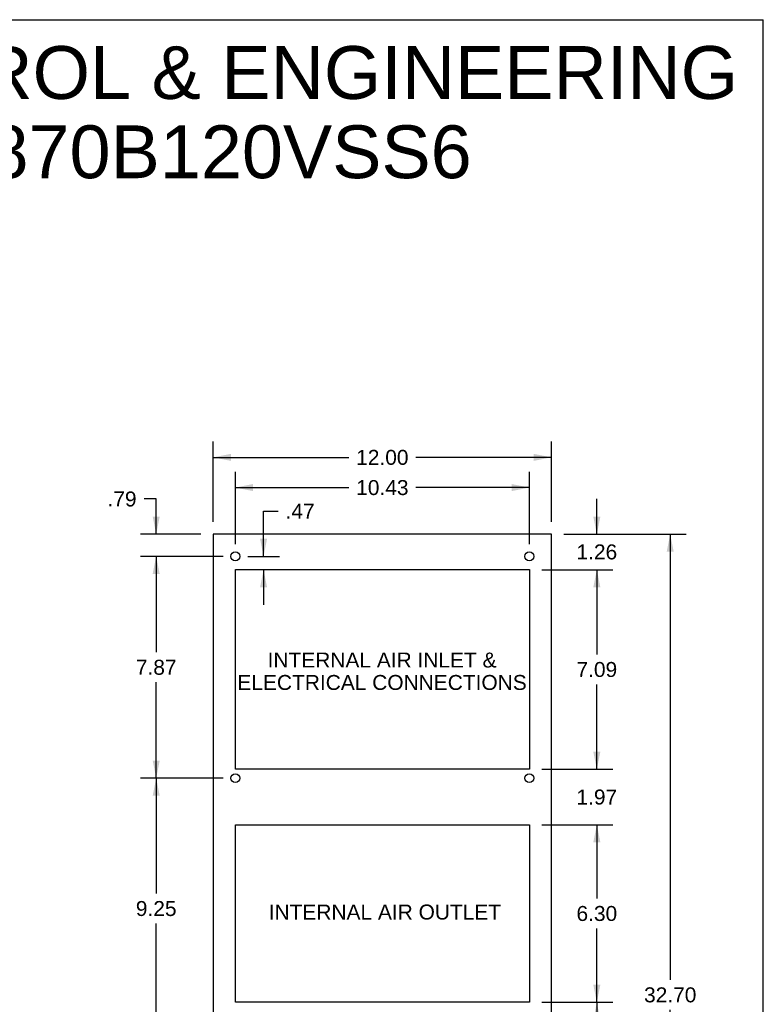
# Model space of a CAD drawing. Header units: inches. Extents: x 0 to 106, y 0 to 69.
# Tile 8 of 8: x 80 to 106, y 34 to 69. Entities that reach past the tile are written whole.
import ezdxf

# ---------------------------------------------------------------- set-up
doc = ezdxf.new("R2010")
doc.units = ezdxf.units.IN
doc.header["$LTSCALE"] = 5.84375
doc.header["$MEASUREMENT"] = 0
doc.layers.get('0').update_dxf_attribs({"linetype": 'CONTINUOUS'})
doc.layers.add('DIMENSIONS', color=7, linetype='CONTINUOUS')
doc.styles.get("Standard").update_dxf_attribs({"font": 'arial.ttf'})
doc.dimstyles.new('DIMSTYLE_2', dxfattribs={"dimtxt": 0.53125, "dimasz": 0.625, "dimexe": 0.09, "dimexo": 0.07, "dimgap": 0.0425, "dimtad": 0, "dimtih": 1, "dimtoh": 1, "dimzin": 4, "dimdsep": 46, "dimtxsty": 'Standard', "dimblk": '_FILLED', "dimblk1": '_FILLED', "dimblk2": '_FILLED', "dimcen": 0.09, "dimazin": 1, "dimtfac": 1, "dimtdec": 3, "dimtofl": 0, "dimtmove": 0, "dimatfit": 3, "dimldrblk": '_FILLED', "dimfxl": 0, "dimtolj": 1, "dimtzin": 4, "dimarcsym": 0})

# ---------------------------------------------------------------- blocks, each defined once
blk = doc.blocks.new('_FILLED')
at = {"color": 0, "linetype": 'ByBlock'}
blk.add_solid([(0, 0), (-1, 0.2), (-1, -0.2)], dxfattribs=at)
blk = doc.blocks.new('*D4')
at = {"layer": 'DIMENSIONS', "color": 2, "linetype": 'Continuous'}
for p, q in [((86.732, 50.927), (86.732, 53.779)), ((98.732, 50.927), (98.732, 53.779)), ((86.732, 53.216), (91.538, 53.216)), ((98.732, 53.216), (93.926, 53.216))]:
    blk.add_line(p, q, dxfattribs=at)
at = {"layer": 'DIMENSIONS', "color": 2, "linetype": 'Continuous', "xscale": 0.625, "yscale": 0.625, "zscale": 0.625, "rotation": 180}
blk.add_blockref('_FILLED', (86.732, 53.216), dxfattribs=at)
at = {"layer": 'DIMENSIONS', "color": 2, "linetype": 'Continuous', "xscale": 0.625, "yscale": 0.625, "zscale": 0.625}
blk.add_blockref('_FILLED', (98.732, 53.216), dxfattribs=at)
at = {"layer": 'DIMENSIONS', "color": 2, "linetype": 'Continuous', "insert": (92.732, 53.482), "char_height": 0.5312, "width": 1.85641, "attachment_point": 2, "line_spacing_factor": 0.9}
blk.add_mtext('12.00', dxfattribs=at)
blk = doc.blocks.new('*D5')
at = {"layer": 'DIMENSIONS', "color": 2, "linetype": 'Continuous'}
for p, q in [((99.17, 50.489), (103.509, 50.489)), ((102.947, 50.489), (102.947, 34.671)), ((102.947, 17.789), (102.947, 33.608)), ((99.17, 17.789), (103.509, 17.789))]:
    blk.add_line(p, q, dxfattribs=at)
at = {"layer": 'DIMENSIONS', "color": 2, "linetype": 'Continuous', "xscale": 0.625, "yscale": 0.625, "zscale": 0.625}
for p, rotation in [((102.947, 50.489), 90), ((102.947, 17.789), 270)]:
    blk.add_blockref('_FILLED', p, dxfattribs=dict(at, rotation=rotation))
at = {"layer": 'DIMENSIONS', "color": 2, "linetype": 'Continuous', "insert": (102.947, 34.405), "char_height": 0.5312, "width": 1.85641, "attachment_point": 2, "line_spacing_factor": 0.9}
blk.add_mtext('32.70', dxfattribs=at)
blk = doc.blocks.new('*D7')
at = {"layer": 'DIMENSIONS', "color": 2, "linetype": 'Continuous'}
for p, q in [((87.079, 41.828), (84.145, 41.828)), ((84.707, 41.828), (84.707, 37.734)), ((84.707, 32.577), (84.707, 36.672)), ((87.079, 32.577), (84.145, 32.577))]:
    blk.add_line(p, q, dxfattribs=at)
at = {"layer": 'DIMENSIONS', "color": 2, "linetype": 'Continuous', "xscale": 0.625, "yscale": 0.625, "zscale": 0.625}
for p, rotation in [((84.707, 41.828), 90), ((84.707, 32.577), 270)]:
    blk.add_blockref('_FILLED', p, dxfattribs=dict(at, rotation=rotation))
at = {"layer": 'DIMENSIONS', "color": 2, "linetype": 'Continuous', "insert": (84.707, 37.469), "char_height": 0.5312, "width": 1.44366, "attachment_point": 2, "line_spacing_factor": 0.9}
blk.add_mtext('9.25', dxfattribs=at)
blk = doc.blocks.new('*D8')
at = {"layer": 'DIMENSIONS', "color": 2, "linetype": 'Continuous'}
for p, q in [((87.079, 49.702), (84.145, 49.702)), ((84.707, 49.702), (84.707, 46.297)), ((84.707, 41.828), (84.707, 45.234)), ((87.079, 41.828), (84.145, 41.828))]:
    blk.add_line(p, q, dxfattribs=at)
at = {"layer": 'DIMENSIONS', "color": 2, "linetype": 'Continuous', "xscale": 0.625, "yscale": 0.625, "zscale": 0.625}
for p, rotation in [((84.707, 49.702), 90), ((84.707, 41.828), 270)]:
    blk.add_blockref('_FILLED', p, dxfattribs=dict(at, rotation=rotation))
at = {"layer": 'DIMENSIONS', "color": 2, "linetype": 'Continuous', "insert": (84.707, 46.031), "char_height": 0.5312, "width": 1.44366, "attachment_point": 2, "line_spacing_factor": 0.9}
blk.add_mtext('7.87', dxfattribs=at)
blk = doc.blocks.new('*D9')
at = {"layer": 'DIMENSIONS', "color": 2, "linetype": 'Continuous'}
for p, q in [((84.707, 51.739), (84.275, 51.739)), ((84.707, 50.489), (84.707, 51.739)), ((86.295, 50.489), (84.145, 50.489)), ((87.079, 49.702), (84.145, 49.702)), ((84.707, 49.702), (84.707, 48.452))]:
    blk.add_line(p, q, dxfattribs=at)
at = {"layer": 'DIMENSIONS', "color": 2, "linetype": 'Continuous', "xscale": 0.625, "yscale": 0.625, "zscale": 0.625}
for p, rotation in [((84.707, 50.489), 270), ((84.707, 49.702), 90)]:
    blk.add_blockref('_FILLED', p, dxfattribs=dict(at, rotation=rotation))
at = {"layer": 'DIMENSIONS', "color": 2, "linetype": 'Continuous', "insert": (84.01, 52.005), "char_height": 0.5312, "width": 1.0309, "attachment_point": 3, "line_spacing_factor": 0.9}
blk.add_mtext('.79', dxfattribs=at)
blk = doc.blocks.new('*D11')
at = {"layer": 'DIMENSIONS', "color": 2, "linetype": 'Continuous'}
for p, q in [((87.516, 50.14), (87.516, 52.707)), ((97.949, 50.14), (97.949, 52.707)), ((87.516, 52.144), (91.539, 52.144)), ((97.949, 52.144), (93.926, 52.144))]:
    blk.add_line(p, q, dxfattribs=at)
at = {"layer": 'DIMENSIONS', "color": 2, "linetype": 'Continuous', "xscale": 0.625, "yscale": 0.625, "zscale": 0.625, "rotation": 180}
blk.add_blockref('_FILLED', (87.516, 52.144), dxfattribs=at)
at = {"layer": 'DIMENSIONS', "color": 2, "linetype": 'Continuous', "xscale": 0.625, "yscale": 0.625, "zscale": 0.625}
blk.add_blockref('_FILLED', (97.949, 52.144), dxfattribs=at)
at = {"layer": 'DIMENSIONS', "color": 2, "linetype": 'Continuous', "insert": (92.733, 52.41), "char_height": 0.5312, "width": 1.85641, "attachment_point": 2, "line_spacing_factor": 0.9}
blk.add_mtext('10.43', dxfattribs=at)
blk = doc.blocks.new('*D12')
at = {"layer": 'DIMENSIONS', "color": 2, "linetype": 'Continuous'}
for p, q in [((100.343, 50.489), (100.343, 51.739)), ((99.17, 50.489), (100.905, 50.489)), ((98.387, 49.23), (100.905, 49.23)), ((100.343, 49.23), (100.343, 47.98))]:
    blk.add_line(p, q, dxfattribs=at)
at = {"layer": 'DIMENSIONS', "color": 2, "linetype": 'Continuous', "xscale": 0.625, "yscale": 0.625, "zscale": 0.625}
for p, rotation in [((100.343, 50.489), 270), ((100.343, 49.23), 90)]:
    blk.add_blockref('_FILLED', p, dxfattribs=dict(at, rotation=rotation))
at = {"layer": 'DIMENSIONS', "color": 2, "linetype": 'Continuous', "insert": (100.343, 50.126), "char_height": 0.5312, "width": 1.44366, "attachment_point": 2, "line_spacing_factor": 0.9}
blk.add_mtext('1.26', dxfattribs=at)
blk = doc.blocks.new('*D13')
at = {"layer": 'DIMENSIONS', "color": 2, "linetype": 'Continuous'}
for p, q in [((98.387, 49.23), (100.905, 49.23)), ((100.343, 49.23), (100.343, 46.219)), ((100.343, 42.144), (100.343, 45.156)), ((98.387, 42.144), (100.905, 42.144))]:
    blk.add_line(p, q, dxfattribs=at)
at = {"layer": 'DIMENSIONS', "color": 2, "linetype": 'Continuous', "xscale": 0.625, "yscale": 0.625, "zscale": 0.625}
for p, rotation in [((100.343, 49.23), 90), ((100.343, 42.144), 270)]:
    blk.add_blockref('_FILLED', p, dxfattribs=dict(at, rotation=rotation))
at = {"layer": 'DIMENSIONS', "color": 2, "linetype": 'Continuous', "insert": (100.343, 45.953), "char_height": 0.5312, "width": 1.44366, "attachment_point": 2, "line_spacing_factor": 0.9}
blk.add_mtext('7.09', dxfattribs=at)
blk = doc.blocks.new('*D14')
at = {"layer": 'DIMENSIONS', "color": 2, "linetype": 'Continuous'}
for p, q in [((100.343, 42.144), (100.343, 43.394)), ((98.387, 42.144), (100.905, 42.144)), ((98.387, 40.176), (100.905, 40.176)), ((100.343, 40.176), (100.343, 38.926))]:
    blk.add_line(p, q, dxfattribs=at)
at = {"layer": 'DIMENSIONS', "color": 2, "linetype": 'Continuous', "xscale": 0.625, "yscale": 0.625, "zscale": 0.625}
for p, rotation in [((100.343, 42.144), 270), ((100.343, 40.176), 90)]:
    blk.add_blockref('_FILLED', p, dxfattribs=dict(at, rotation=rotation))
at = {"layer": 'DIMENSIONS', "color": 2, "linetype": 'Continuous', "insert": (100.343, 41.426), "char_height": 0.5312, "width": 1.44366, "attachment_point": 2, "line_spacing_factor": 0.9}
blk.add_mtext('1.97', dxfattribs=at)
blk = doc.blocks.new('*D15')
at = {"layer": 'DIMENSIONS', "color": 2, "linetype": 'Continuous'}
for p, q in [((98.387, 40.176), (100.905, 40.176)), ((100.343, 40.176), (100.343, 37.558)), ((100.343, 33.877), (100.343, 36.496)), ((98.387, 33.877), (100.905, 33.877))]:
    blk.add_line(p, q, dxfattribs=at)
at = {"layer": 'DIMENSIONS', "color": 2, "linetype": 'Continuous', "xscale": 0.625, "yscale": 0.625, "zscale": 0.625}
for p, rotation in [((100.343, 40.176), 90), ((100.343, 33.877), 270)]:
    blk.add_blockref('_FILLED', p, dxfattribs=dict(at, rotation=rotation))
at = {"layer": 'DIMENSIONS', "color": 2, "linetype": 'Continuous', "insert": (100.343, 37.293), "char_height": 0.5312, "width": 1.44366, "attachment_point": 2, "line_spacing_factor": 0.9}
blk.add_mtext('6.30', dxfattribs=at)
blk = doc.blocks.new('*D16')
at = {"layer": 'DIMENSIONS', "color": 2, "linetype": 'Continuous'}
for p, q in [((98.387, 33.877), (100.905, 33.877)), ((100.343, 33.877), (100.343, 26.365)), ((100.343, 17.789), (100.343, 25.302)), ((99.17, 17.789), (100.905, 17.789))]:
    blk.add_line(p, q, dxfattribs=at)
at = {"layer": 'DIMENSIONS', "color": 2, "linetype": 'Continuous', "xscale": 0.625, "yscale": 0.625, "zscale": 0.625}
for p, rotation in [((100.343, 33.877), 90), ((100.343, 17.789), 270)]:
    blk.add_blockref('_FILLED', p, dxfattribs=dict(at, rotation=rotation))
at = {"layer": 'DIMENSIONS', "color": 2, "linetype": 'Continuous', "insert": (100.343, 26.099), "char_height": 0.5312, "width": 1.85641, "attachment_point": 2, "line_spacing_factor": 0.9}
blk.add_mtext('16.09', dxfattribs=at)
blk = doc.blocks.new('*D19')
at = {"layer": 'DIMENSIONS', "color": 2, "linetype": 'Continuous'}
for p, q in [((88.517, 49.702), (88.517, 51.307)), ((88.517, 51.307), (89.032, 51.307)), ((87.954, 49.702), (89.079, 49.702)), ((88.517, 49.23), (88.517, 47.98))]:
    blk.add_line(p, q, dxfattribs=at)
at = {"layer": 'DIMENSIONS', "color": 2, "linetype": 'Continuous', "xscale": 0.625, "yscale": 0.625, "zscale": 0.625}
for p, rotation in [((88.517, 49.702), 270), ((88.517, 49.23), 90)]:
    blk.add_blockref('_FILLED', p, dxfattribs=dict(at, rotation=rotation))
at = {"layer": 'DIMENSIONS', "color": 2, "linetype": 'Continuous', "insert": (89.298, 51.572), "char_height": 0.5312, "width": 1.0309, "attachment_point": 1, "line_spacing_factor": 0.9}
blk.add_mtext('.47', dxfattribs=at)

msp = doc.modelspace()

# ---------------------------------------------------------------- linework, layer by layer
at = {"color": 7, "linetype": 'Continuous'}
for p, q in [((0, 68.75), (106.25, 68.75)), ((106.25, 0), (106.25, 68.75)), ((86.7321, 50.4894), (86.7321, 17.7894)), ((98.7321, 50.4894), (86.7321, 50.4894)), ((98.7321, 17.7894), (98.7321, 50.4894)), ((87.5161, 42.1444), (87.5161, 49.2304)), ((87.5161, 49.2304), (97.9491, 49.2304)), ((97.9491, 49.2304), (97.9491, 42.1444)), ((97.9491, 42.1444), (87.5161, 42.1444)), ((87.5161, 33.8774), (87.5161, 40.1764)), ((87.5161, 40.1764), (97.9491, 40.1764)), ((97.9491, 40.1764), (97.9491, 33.8774)), ((97.9491, 33.8774), (87.5161, 33.8774))]:
    msp.add_line(p, q, dxfattribs=at)
for centre in [(87.5161, 49.7024), (97.9491, 49.7024), (87.5161, 41.8284), (97.9491, 41.8284)]:
    msp.add_circle(centre, 0.156, dxfattribs=at)

# ---------------------------------------------------------------- texts
at = {"layer": 'DIMENSIONS', "color": 2, "linetype": 'Continuous', "attachment_point": 2, "line_spacing_factor": 0.9}
for s, insert, char_height, width in [('SAGINAW CONTROL & ENGINEERING\\PSCE-AC1870B120VSS6', (81.6346, 67.8124), 1.875, 47.355948), ('INTERNAL AIR INLET &\\PELECTRICAL CONNECTIONS', (92.7222, 46.2893), 0.53125, 10.249768), ('INTERNAL AIR OUTLET', (92.8229, 37.3444), 0.53125, 8.231413)]:
    msp.add_mtext(s, dxfattribs=dict(at, insert=insert, char_height=char_height, width=width))

# ---------------------------------------------------------------- dimensions: what is measured, and where the dimension line sits
at = {"layer": 'DIMENSIONS', "color": 2, "linetype": 'Continuous'}
dim = msp.add_linear_dim(base=(98.7321, 53.2163), p1=(86.7321, 50.8569), p2=(98.7321, 50.8569), dimstyle='DIMSTYLE_2', dxfattribs=at)
dim.commit()
dim.dimension.update_dxf_attribs({"geometry": '*D4', "text_midpoint": (92.7547, 53.2134), "dimtype": 160})
for base, p1, p2, angle, picture, middle in [((87.5161, 52.1443), (97.9491, 50.0699), (87.5161, 50.0699), 180, '*D11', (92.7552, 52.1414)), ((84.7074, 49.7024), (86.3646, 50.4894), (87.1486, 49.7024), 270, '*D9', (83.5099, 51.7364)), ((100.3428, 49.2304), (99.0996, 50.4894), (98.3166, 49.2304), 270, '*D12', (100.3659, 49.857)), ((88.5168, 49.7024), (87.5161, 49.2304), (87.8836, 49.7024), 90, '*D19', (89.8291, 51.3055)), ((102.9468, 17.7894), (99.0996, 50.4894), (99.0996, 17.7894), 270, '*D5', (102.9457, 34.1365)), ((84.7074, 49.7024), (87.1486, 41.8284), (87.1486, 49.7024), 90, '*D8', (84.7077, 45.7625)), ((100.3428, 42.1444), (98.3166, 49.2304), (98.3166, 42.1444), 270, '*D13', (100.3431, 45.6845)), ((100.3428, 40.1764), (98.3166, 42.1444), (98.3166, 40.1764), 270, '*D14', (100.3659, 41.1575)), ((84.7074, 41.8284), (87.1486, 32.5774), (87.1486, 41.8284), 90, '*D7', (84.7077, 37.2)), ((100.3428, 33.8774), (98.3166, 40.1764), (98.3166, 33.8774), 270, '*D15', (100.3392, 37.024)), ((100.3428, 17.7894), (98.3166, 33.8774), (99.0996, 17.7894), 270, '*D16', (100.3654, 25.8305))]:
    dim = msp.add_linear_dim(base=base, p1=p1, p2=p2, angle=angle, dimstyle='DIMSTYLE_2', dxfattribs=at)
    dim.commit()
    dim.dimension.update_dxf_attribs({"geometry": picture, "text_midpoint": middle, "dimtype": 160})

doc.saveas('drawing.dxf')
